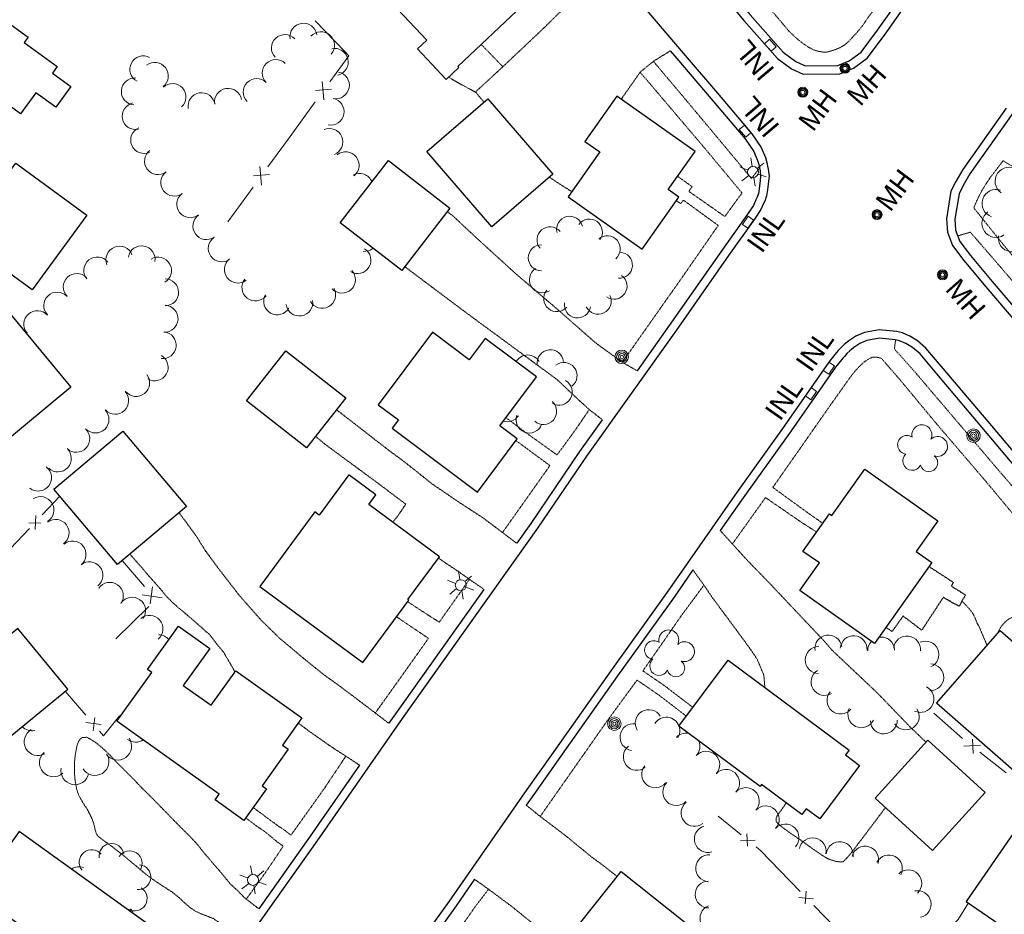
# Model space of a CAD drawing. Extents: x 863487 to 870045, y 569252 to 575761.
# Tile 17 of 66: x 864891 to 865184, y 571300 to 571567. Entities that reach past the tile are written whole.
import ezdxf
from ezdxf.enums import TextEntityAlignment as Align

# ---------------------------------------------------------------- set-up
doc = ezdxf.new("R2010")
doc.units = 0
doc.header["$LTSCALE"] = 0.005
doc.header["$MEASUREMENT"] = 0
doc.linetypes.add('DGN Style 3', pattern=[37.5, 25, -12.5])
doc.linetypes.add('DGN Style 5', pattern=[20, 10, -10])
for name, color, linetype, lineweight in [('E_DRN_Grate', 5, 'Continuous', 15), ('E_DWY', 2, 'DGN Style 3', 15), ('E_LAND_Vegetation', 3, 'Continuous', 15), ('E_MISCPROP', 30, 'Continuous', 15), ('E_MISCPROP_HvyDash', 241, 'DGN Style 3', 25), ('E_MISCPROP_HvyLine', 241, 'Continuous', 25), ('E_MISCPROP_Railing', 30, 'Continuous', 15), ('E_PATH_Sidewalk', 2, 'DGN Style 5', 15), ('E_RDWY', 21, 'Continuous', 25)]:
    doc.layers.add(name, color=color, linetype=linetype, lineweight=lineweight)
doc.styles.add('Style-IGR_FONT_0', font='IGR_FONT_0.shx')

# ---------------------------------------------------------------- blocks, each defined once
blk = doc.blocks.new('INLT')
at = {"layer": 'E_MISCPROP_Railing', "color": 40, "linetype": 'Continuous', "lineweight": 0, "flags": 128}
blk.add_lwpolyline([(3, -2), (3, 0), (0, 0), (0, -2), (3, -2)], dxfattribs=at)
blk = doc.blocks.new('INL_5')
at = {"layer": 'E_MISCPROP_Railing', "color": 40, "linetype": 'Continuous', "lineweight": 0, "style": 'Style-IGR_FONT_0'}
blk.add_text('INL', height=6, rotation=359.9999, dxfattribs=at).set_placement((-5.74, -3.01))
blk = doc.blocks.new('INL_6')
at = {"layer": 'E_MISCPROP_Railing', "color": 40, "linetype": 'Continuous', "lineweight": 0, "style": 'Style-IGR_FONT_0'}
blk.add_text('INL', height=6, rotation=359.9999, dxfattribs=at).set_placement((-5.74, -3.01))
blk = doc.blocks.new('INL_9')
at = {"layer": 'E_MISCPROP_Railing', "color": 40, "linetype": 'Continuous', "lineweight": 0, "style": 'Style-IGR_FONT_0'}
blk.add_text('INL', height=6, rotation=0, dxfattribs=at).set_placement((-5.74, -3.01))
blk = doc.blocks.new('INL_10')
at = {"layer": 'E_MISCPROP_Railing', "color": 40, "linetype": 'Continuous', "lineweight": 0, "style": 'Style-IGR_FONT_0'}
blk.add_text('INL', height=6, rotation=0, dxfattribs=at).set_placement((-5.74, -3.01))
blk = doc.blocks.new('LTP')
at = {"layer": 'E_MISCPROP', "color": 20, "linetype": 'Continuous', "lineweight": 0}
for p, q in [((-0.8, 1.43), (-2, 3.73)), ((0.9, 1.42), (2.27, 3.65)), ((-1.64, 0.07), (-4.24, 0.14)), ((-0.88, -1.42), (-2.24, -3.61)), ((0.76, -1.47), (2, -3.65)), ((1.64, -0.02), (4.16, -0.09))]:
    blk.add_line(p, q, dxfattribs=at)
blk.add_circle((0, 0), 1.64, dxfattribs=at)
blk = doc.blocks.new('POLE')
at = {"layer": 'E_MISCPROP', "color": 20, "linetype": 'Continuous', "lineweight": 0}
for centre, radius in [((-0.01, 0.02), 2.02), ((-0.01, 0.03), 1.52), ((0, -0.01), 1.01), ((0, 0), 0.502)]:
    blk.add_circle(centre, radius, dxfattribs=at)
blk = doc.blocks.new('MHO_9')
at = {"layer": 'E_DRN_Grate', "color": 20, "linetype": 'Continuous', "lineweight": 0}
for centre, radius in [((0.06, 0.01), 1.5), ((0.07, 0.01), 1.22), ((0.06, 0), 0.968), ((0.03, -0.01), 0.605)]:
    blk.add_circle(centre, radius, dxfattribs=at)
blk = doc.blocks.new('MHT_9')
at = {"layer": 'E_DRN_Grate', "color": 20, "linetype": 'Continuous', "lineweight": 0, "style": 'Style-IGR_FONT_0'}
blk.add_text('MH', height=6, rotation=359.9999, dxfattribs=at).set_placement((-0.08, -3.13), align=Align.CENTER)
blk = doc.blocks.new('MHO_10')
at = {"layer": 'E_DRN_Grate', "color": 20, "linetype": 'Continuous', "lineweight": 0}
for centre, radius in [((0.06, 0.01), 1.5), ((0.07, 0.01), 1.22), ((0.06, 0), 0.968), ((0.03, -0.01), 0.605)]:
    blk.add_circle(centre, radius, dxfattribs=at)
blk = doc.blocks.new('MHT_10')
at = {"layer": 'E_DRN_Grate', "color": 20, "linetype": 'Continuous', "lineweight": 0, "style": 'Style-IGR_FONT_0'}
blk.add_text('MH', height=6, rotation=0, dxfattribs=at).set_placement((-0.08, -3.13), align=Align.CENTER)
blk = doc.blocks.new('MHO_11')
at = {"layer": 'E_DRN_Grate', "color": 20, "linetype": 'Continuous', "lineweight": 0}
for centre, radius in [((0.06, 0.01), 1.5), ((0.07, 0.01), 1.22), ((0.06, 0), 0.968), ((0.03, -0.01), 0.605)]:
    blk.add_circle(centre, radius, dxfattribs=at)
blk = doc.blocks.new('MHT_11')
at = {"layer": 'E_DRN_Grate', "color": 20, "linetype": 'Continuous', "lineweight": 0, "style": 'Style-IGR_FONT_0'}
blk.add_text('MH', height=6, rotation=359.9999, dxfattribs=at).set_placement((-0.08, -3.13), align=Align.CENTER)
blk = doc.blocks.new('MHO_12')
at = {"layer": 'E_DRN_Grate', "color": 20, "linetype": 'Continuous', "lineweight": 0}
for centre, radius in [((0.06, 0.01), 1.5), ((0.07, 0.01), 1.22), ((0.06, 0), 0.968), ((0.03, -0.01), 0.605)]:
    blk.add_circle(centre, radius, dxfattribs=at)
blk = doc.blocks.new('MHT_12')
at = {"layer": 'E_DRN_Grate', "color": 20, "linetype": 'Continuous', "lineweight": 0, "style": 'Style-IGR_FONT_0'}
blk.add_text('MH', height=6, rotation=360, dxfattribs=at).set_placement((-0.08, -3.13), align=Align.CENTER)
blk = doc.blocks.new('TREE')
at = {"layer": 'E_LAND_Vegetation', "color": 93, "linetype": 'Continuous', "lineweight": 0}
for centre, radius, start, end in [((-1.47, 4.28), 2.78, 1.3946, 209.1676), ((-4.47, 0.2), 2.78, 78.0716, 279.0827), ((3.57, 2.42), 2.97, 278.4237, 139.6576), ((-2.01, -4.2), 2.61, 140.7798, 358.7124), ((3.46, -3.43), 2.97, 196.0746, 79.0478)]:
    blk.add_arc(centre, radius, start, end, dxfattribs=at)

msp = doc.modelspace()

# ---------------------------------------------------------------- linework, layer by layer
at = {"layer": 'E_DWY', "color": 51, "linetype": 'DGN Style 3', "flags": 128}
for points in [[(865063.42, 571582.99), (865060.53, 571577.3), (865056.36, 571574.09), (865047.32, 571565.14), (865034.63, 571553.14), (865026.53, 571545.66), (865029.04, 571542.67)], [(865084.65, 571557.92), (865079.72, 571554.89), (865075.67, 571551.59), (865070.02, 571543.51)], [(865048.56, 571520.25), (865049.74, 571519.47), (865052.76, 571517.47), (865055.27, 571515.95)], [(865074.72, 571462.44), (865070.1, 571465.15), (865062.41, 571470.74), (865050.98, 571480.79), (865038.6, 571491.36), (865026.72, 571502.19), (865019.84, 571508.62), (865018.11, 571509.95)], [(865064.35, 571447.85), (865060.43, 571450.91), (865057.95, 571453.15), (865050.9, 571459.79), (865047.65, 571462.19), (865023.5, 571479.96), (865009.98, 571490.09), (865005.41, 571493.54)], [(865038.82, 571410.97), (865028.73, 571418.57), (865021.89, 571423.02), (865013.69, 571428.6), (865004.78, 571435.69), (865000.89, 571438.53), (864985.06, 571450.81)], [(864978.82, 571442.84), (864981.61, 571440.55), (864985.08, 571437.98), (864998.21, 571428.29), (865005.72, 571422.63), (865003.49, 571419.33), (865001.81, 571417.2)], [(865000.65, 571357.24), (864991.84, 571363.94), (864986.65, 571367.85), (864981.19, 571371.8), (864975.37, 571376.48), (864968.11, 571382.58), (864962.62, 571387.94), (864956.1, 571395.33), (864949.54, 571403.8), (864945.88, 571408.81), (864943.17, 571413.14), (864939.92, 571417.6), (864938.05, 571420.08)], [(865099.57, 571414.73), (865107.85, 571405.65), (865114.95, 571398.32), (865130.84, 571381.49), (865132.89, 571379.08), (865146.03, 571366.67), (865151.66, 571360.89), (865156.24, 571356.11), (865160.95, 571351.61)], [(864923.37, 571407.74), (864925.2, 571405.68), (864926.85, 571403.79), (864928.75, 571401.53), (864930.31, 571399.79), (864931.51, 571398.46), (864932.96, 571396.78), (864934.45, 571394.97), (864936.19, 571393.22), (864937.94, 571391.66), (864939.41, 571390.46), (864940.96, 571389.14), (864942.84, 571387.51), (864944.51, 571386.06), (864945.45, 571385.22), (864946.29, 571384.46), (864946.99, 571383.95), (864948.11, 571382.5), (864949.27, 571380.96), (864950.05, 571380.02), (864950.7, 571379.26), (864951.51, 571378.19), (864954.74, 571372.6)], [(865208.36, 571409.29), (865206.77, 571404.39), (865202.12, 571401.15), (865195.55, 571394.59), (865194.23, 571393.12), (865191.5, 571391.2), (865189.06, 571389.94), (865186.83, 571388.9), (865185.53, 571388.27), (865184.62, 571387.5), (865183.73, 571386.5), (865182.9, 571385.36), (865182.33, 571383.98)], [(865029.03, 571397.21), (865024.76, 571400.19), (865020.95, 571402.83), (865016.62, 571405.74), (865015.49, 571406.58)], [(865091.42, 571403), (865094.61, 571398.58), (865097.39, 571394.49), (865104.38, 571385.05), (865108.51, 571379.42), (865110.58, 571376.36), (865112.57, 571371.61), (865112.88, 571367.92)], [(864991.93, 571344.73), (864987.77, 571347.45), (864983.45, 571350.26), (864976.99, 571354.79), (864973.57, 571357.33)], [(864955.6, 571293.08), (864951.44, 571296.48), (864950.71, 571297.19), (864949.78, 571297.93), (864948.25, 571298.96), (864946.67, 571299.61), (864944.55, 571300.39), (864943.04, 571301.09), (864941.3, 571302.29), (864939.62, 571303.73), (864938.01, 571305.25), (864936.05, 571306.8), (864934.23, 571308), (864932.39, 571309.18), (864930.53, 571310.46), (864928.56, 571311.85), (864926.59, 571313.52), (864924.52, 571315.21), (864922.18, 571317.21), (864920.23, 571318.74), (864918.34, 571320.23), (864916.84, 571321.35), (864915.7, 571322.14), (864914.76, 571322.81), (864913.78, 571323.64), (864913.4, 571324.26), (864913.1, 571325.24), (864912.82, 571326.4), (864912.52, 571327.55), (864912.12, 571328.65), (864911.49, 571330.01), (864910.58, 571331.73), (864909.55, 571333.23), (864908.77, 571334.56), (864908.07, 571335.87), (864907.55, 571337.38), (864907.02, 571340.31), (864906.82, 571343.04), (864906.86, 571345.51), (864907.04, 571347.4), (864907.31, 571349.02), (864907.6, 571350.51), (864908.04, 571351.8), (864908.94, 571352.93), (864910.61, 571353.08), (864913.11, 571351.54), (864915.22, 571349.84), (864917.58, 571347.58), (864919.66, 571345.34), (864921.75, 571343.28), (864924.74, 571340.3), (864926.91, 571337.96), (864929.23, 571335.73), (864931.98, 571332.92), (864934.39, 571330.46), (864937.46, 571327.29), (864940.88, 571323.87), (864943.3, 571321.35), (864945.7, 571318.35), (864948.2, 571315.4), (864949.7, 571313.73), (864951.03, 571312.11), (864952.41, 571310.42), (864953.55, 571309.05), (864954.14, 571308.57), (864955.51, 571307.31), (864957.64, 571305.12), (864961.84, 571301.89)], [(865041.67, 571332.79), (865045.58, 571329.62), (865053.52, 571323.6), (865061.37, 571317.16), (865064.36, 571314.98), (865068.81, 571311.51)], [(865148.87, 571332.11), (865147.88, 571330.75), (865139.33, 571319.41), (865137.68, 571317.37), (865136.27, 571315.92), (865135.64, 571315.82), (865134.19, 571315.99), (865132.15, 571316.59), (865130.74, 571317.33), (865128.66, 571318.72), (865126.27, 571320.39), (865124.23, 571321.89), (865122.29, 571323.22), (865120.34, 571324.53), (865118.93, 571325.56), (865117.83, 571326.41), (865116.95, 571327.17), (865116.3, 571327.87), (865116.25, 571329), (865116.61, 571329.72), (865117.03, 571330.34), (865117.63, 571331.13), (865118.15, 571331.86), (865118.6, 571332.55), (865119.17, 571333.33), (865119.27, 571333.47)], [(865026.24, 571310.67), (865030.28, 571307.8), (865037.31, 571302.58), (865045.24, 571296.18), (865053.52, 571289.4)]]:
    msp.add_lwpolyline(points, dxfattribs=at)
at = {"layer": 'E_LAND_Vegetation', "color": 93, "linetype": 'Continuous'}
for centre, radius, start, end in [((864975.17, 571562.17), 4.02, 8.5495, 188.5342), ((864980.44, 571559.62), 4.02, 318.7228, 138.7075), ((864969.65, 571558.78), 4.02, 42.7572, 222.7419), ((864984.53, 571554.63), 4.02, 283.2338, 103.2184), ((864927.4, 571552.42), 4.02, 62.4683, 242.4529), ((864930.85, 571550.46), 4.02, 307.7528, 127.7375), ((864966.93, 571551.35), 4.02, 45.1936, 225.1782), ((864984.86, 571547.67), 4.02, 258.5672, 78.5519), ((864924.85, 571545.83), 4.02, 85.5033, 265.488), ((864961.26, 571545.65), 4.02, 45.1936, 225.1782), ((864936.11, 571544.15), 4.02, 312.48, 132.4647), ((864944.77, 571541.41), 4.02, 9.4343, 189.419), ((864952.7, 571542.73), 4.02, 9.4343, 189.419), ((864925.12, 571538.46), 4.02, 101.771, 281.7557), ((864983.27, 571539.76), 4.02, 259.2287, 79.2133), ((864927.65, 571531.32), 4.02, 113.5728, 293.5575), ((864982.88, 571530.76), 4.02, 292.662, 112.6467), ((864931.79, 571525.02), 4.02, 126.7034, 306.6881), ((864987.77, 571523.77), 4.02, 308.5439, 128.5286), ((864936.62, 571518.61), 4.02, 127.2246, 307.2093), ((865185.76, 571519.02), 4.18, 55.0984, 235.0831), ((864991.89, 571517.34), 4.02, 21.4929, 118.2427), ((865181.87, 571512.38), 4.18, 71.4512, 251.4359), ((864941.43, 571512.16), 4.02, 127.1045, 307.0892), ((864946.21, 571505.61), 4.02, 125.2448, 305.2295), ((865054.64, 571504.67), 3.9, 13.9103, 193.895), ((865060.5, 571503.82), 3.9, 323.5486, 143.5332), ((865181.83, 571506.42), 4.18, 124.7163, 304.701), ((865048.78, 571501.53), 3.9, 40.4442, 220.4289), ((864950.81, 571498.99), 4.02, 124.6612, 304.6459), ((865065.83, 571498.86), 3.9, 310.6125, 130.5972), ((865186.7, 571502.13), 4.18, 171.484, 351.4687), ((864920.28, 571495.61), 4.02, 21.8091, 201.7937), ((864926.9, 571495.72), 4.02, 350.1951, 170.1798), ((864991.3, 571495.47), 4.02, 238.3303, 58.3149), ((864993.34, 571502.1), 4.02, 265.2862, 310.648), ((865046.19, 571496.17), 3.9, 90.1338, 270.1185), ((864913.65, 571492.39), 4.02, 38.553, 218.5376), ((864931.78, 571492.34), 4.02, 300.5402, 120.5248), ((864955.61, 571492.66), 4.02, 127.4812, 307.4658), ((865069.46, 571493.94), 3.9, 266.2336, 86.2183), ((864986.68, 571489.65), 4.02, 223.4763, 43.461), ((865046.5, 571489.64), 3.9, 122.4514, 302.4361), ((864907.54, 571487.46), 4.02, 43.7319, 223.7166), ((864933.91, 571485.88), 4.02, 270.4366, 90.4213), ((864960.85, 571487.31), 4.02, 142.065, 322.0497), ((865067.85, 571487.71), 3.9, 235.0144, 54.9991), ((864980.77, 571485.12), 4.02, 208.9963, 28.981), ((864901.7, 571481.89), 4.02, 42.992, 222.9767), ((864967.33, 571483.17), 4.02, 150.9952, 330.9799), ((865050.77, 571483.98), 3.9, 140.0873, 320.0719), ((865063.11, 571483.23), 3.9, 205.6692, 25.6539), ((864933.74, 571477.98), 4.02, 266.6868, 86.6715), ((864973.95, 571482.82), 4.02, 189.0106, 8.9952), ((865056.97, 571482.13), 3.9, 171.2217, 351.2064), ((864895.76, 571476.37), 4.02, 41.3665, 221.3512), ((864889.8, 571471.06), 4.02, 43.1878, 64.0955), ((864933.18, 571470.08), 4.02, 263.5241, 83.5088), ((864930.78, 571463.48), 4.02, 239.9322, 59.9169), ((865042.09, 571463.23), 3.93, 29.573, 150.0314), ((865048.86, 571464.8), 3.93, 6.4267, 186.4114), ((865052.9, 571461), 3.93, 307.9509, 127.9356), ((864925.26, 571458.81), 4.02, 218.6464, 38.6311), ((865051.43, 571456.12), 3.93, 240.0605, 60.0451), ((864919.01, 571453.5), 4.02, 223.0624, 43.0471), ((865046.82, 571450.32), 3.93, 228.3932, 48.3779), ((864913.13, 571447.91), 4.02, 224.9796, 44.9643), ((865036.06, 571451.18), 3.93, 252.1994, 325.8093), ((865042.56, 571447.79), 3.93, 159.1138, 339.0985), ((864907.39, 571442.17), 4.02, 226.9761, 46.9608), ((864901.9, 571436.29), 4.02, 226.9761, 46.9608), ((864896, 571430.57), 4.02, 232.4102, 52.3949), ((864896.68, 571420.86), 4.02, 301.9436, 121.9283), ((864901.24, 571414.05), 4.02, 306.14, 126.1246), ((864906.29, 571407.63), 4.02, 309.4521, 129.4368), ((864911.31, 571401.4), 4.02, 308.2242, 128.2088), ((864917.41, 571395.27), 4.02, 325.6985, 145.6832), ((864924.07, 571390.83), 4.02, 324.5278, 144.5125), ((864929.25, 571385.44), 4.02, 310.4164, 130.4011), ((864932.02, 571379.59), 4.02, 41.0101, 90.2447), ((865131.83, 571379.54), 4.01, 7.9776, 187.9622), ((865139.37, 571379.36), 4.01, 355.8985, 175.8832), ((865147.59, 571378.95), 4.01, 136.7478, 181.6585), ((865147.59, 571378.95), 4.01, 1.6738, 99.0589), ((865155.3, 571379.27), 4.01, 353.6783, 173.663), ((865160.8, 571377.75), 4.01, 293.0525, 113.0372), ((865128.94, 571376.12), 4.01, 89.8086, 269.7932), ((865162.24, 571370.97), 4.01, 268.1966, 88.1813), ((865130.68, 571369.56), 4.01, 121.6751, 301.6598), ((865135.43, 571364.02), 4.01, 139.597, 319.5816), ((865159.32, 571364.49), 4.01, 243.6615, 63.6462), ((865078.23, 571357.28), 4.02, 30.9974, 210.9821), ((865141.66, 571359.92), 4.01, 154.1081, 334.0928), ((865154.94, 571359.3), 4.01, 214.6086, 34.5933), ((865083.47, 571355.03), 4.02, 19.8194, 147.7959), ((865148.36, 571358.08), 4.01, 181.6641, 1.6488), ((864894.3, 571359.13), 4.16, 223.3693, 280.3736), ((864896, 571351.74), 4.16, 119.0441, 299.0288), ((865073.68, 571353.1), 4.02, 81.1185, 261.1032), ((865089.46, 571350.31), 4.02, 82.7725, 137.3928), ((865083.47, 571355.03), 4.02, 327.8113, 18.3176), ((864919.75, 571350.41), 4.16, 215.6468, 35.6315), ((864925.16, 571355.77), 4.16, 233.7363, 302.1284), ((865089.46, 571350.31), 4.02, 317.4081, 23.9319), ((864900.59, 571345.43), 4.16, 131.4567, 311.4414), ((865074.66, 571347.22), 4.02, 128.7233, 308.708), ((865095.38, 571344.87), 4.02, 317.4081, 137.3928), ((864912.99, 571345.83), 4.16, 211.6612, 31.6458), ((864906.98, 571343.06), 4.16, 168.7281, 348.7128), ((865080.14, 571342.02), 4.02, 140.9856, 320.9703), ((865101.29, 571339.44), 4.02, 317.4081, 137.3928), ((865086.43, 571336.69), 4.02, 135.1129, 315.0975), ((865107.2, 571334), 4.02, 317.4081, 137.3928), ((865091.9, 571330.5), 4.02, 128.4768, 308.4615), ((865113.12, 571328.56), 4.02, 317.4081, 137.3928), ((865095.86, 571322.68), 4.02, 106.9865, 286.9712), ((865119.03, 571323.12), 4.02, 317.4081, 137.3928), ((865127.11, 571319.04), 4.02, 348.5148, 168.4995), ((864911.97, 571315.77), 3.71, 39.6838, 219.6685), ((864917.89, 571317.64), 3.71, 9.4498, 189.4345), ((864923.34, 571315.45), 3.71, 326.6915, 146.6762), ((865135.22, 571317.88), 4.02, 353.0118, 172.9965), ((865142.8, 571316.52), 4.02, 344.2278, 164.2125), ((865096.25, 571313.97), 4.02, 86.4239, 266.4085), ((865149.89, 571313.9), 4.02, 332.2663, 152.251), ((864908.07, 571310.7), 3.71, 64.9772, 125.2493), ((864925.93, 571311.29), 3.71, 264.2528, 84.2375), ((865155.65, 571309.46), 4.02, 314.1469, 134.1316), ((864924.82, 571304.95), 3.71, 238.1223, 58.107), ((865096.1, 571306.12), 4.02, 91.3539, 271.3386), ((865158.47, 571303.25), 4.02, 282.1773, 102.162), ((864920.83, 571299.43), 3.71, 14.5116, 41.4981), ((865097.55, 571299.06), 4.02, 112.5607, 292.5453)]:
    msp.add_arc(centre, radius, start, end, dxfattribs=at)
at = {"layer": 'E_MISCPROP_HvyDash', "color": 241, "linetype": 'DGN Style 3', "flags": 128}
msp.add_lwpolyline([(865161.87, 571404.01), (865169.09, 571399.33), (865168.51, 571398.2), (865172.72, 571395.56), (865170.83, 571392.16), (865166.1, 571394.78), (865159.7, 571385.03), (865154.12, 571389.23), (865150.84, 571384.62), (865149.02, 571385.83)], dxfattribs=at)
at = {"layer": 'E_MISCPROP_HvyLine', "color": 241, "linetype": 'Continuous', "flags": 128}
for points in [[(865035.58, 571576.99), (865040.68, 571571.58), (865021.29, 571553.28), (865021.58, 571552.97), (865017.82, 571549.43), (865009.25, 571558.51), (865011.99, 571561.1), (865001.55, 571572.16), (865022.25, 571591.7), (865028.11, 571585.48), (865030.75, 571587.98), (865038.52, 571579.75)], [(864868.99, 571579.49), (864893, 571562.04), (864891.86, 571560.48), (864901.73, 571553.31), (864900.26, 571551.29), (864905.76, 571547.29), (864901.26, 571541.1), (864895.28, 571545.44), (864890.72, 571539.17), (864880.8, 571546.38), (864868.24, 571529.1), (864857.52, 571536.89), (864855.22, 571533.72), (864842.1, 571543.25), (864844.05, 571545.94), (864840.09, 571548.82), (864850.4, 571563), (864854.46, 571568.59), (864857.28, 571566.54), (864858.01, 571566.01), (864868.22, 571580.05)], [(865030.18, 571543.65), (865049.62, 571521.17), (865031.44, 571505.45), (865012, 571527.93)], [(865054.17, 571514.39), (865076.3, 571498.79), (865087.23, 571514.29), (865084.05, 571516.53), (865092.1, 571527.94), (865068.72, 571544.43), (865059.19, 571530.91), (865063.61, 571527.78)], [(865000.55, 571525.17), (865018.9, 571510.97), (865004.54, 571492.41), (864986.18, 571506.61)], [(864889.32, 571524.45), (864910.53, 571508.9), (864894.2, 571486.62), (864872.99, 571502.17)], [(864887.62, 571479.45), (864905.75, 571457.51), (864884.45, 571439.91), (864866.33, 571461.85)], [(865033.79, 571446.01), (865044.75, 571460.65), (865029.45, 571472.11), (865024.67, 571465.73), (865013.73, 571473.93), (864997.51, 571452.26), (865003.51, 571447.77), (865001.64, 571445.27), (865027.1, 571426.21), (865039.01, 571442.1)], [(864969.92, 571468.39), (864987.84, 571454.35), (864976.13, 571439.4), (864958.21, 571453.44)], [(864921.3, 571444.45), (864940.24, 571421.92), (864919.65, 571404.61), (864900.71, 571427.14)], [(864962.13, 571398.09), (864992.88, 571375.38), (865006.62, 571393.99), (865006.34, 571394.19), (865015.74, 571406.92), (864994.65, 571422.49), (864996.81, 571425.41), (864988.71, 571431.4), (864979.83, 571419.37), (864978.54, 571420.32)], [(865142.67, 571433.12), (865164.52, 571417.67), (865158.06, 571408.54), (865162.74, 571405.24), (865145.62, 571381.03), (865123.28, 571396.82), (865129.13, 571405.09), (865124.23, 571408.55), (865132.13, 571419.73), (865132.85, 571419.23)], [(864873.25, 571371.81), (864888.15, 571353.7), (864904.85, 571367.45), (864889.94, 571385.55)], [(864950.05, 571336.1), (864919.51, 571357.84), (864929.9, 571372.43), (864928.69, 571373.28), (864937.9, 571386.21), (864947.22, 571379.58), (864939.34, 571368.51), (864947.63, 571362.61), (864954.97, 571372.93), (864974.69, 571358.9), (864968.89, 571350.74), (864970.67, 571349.47), (864962.88, 571338.53), (864964.12, 571337.65), (864957.4, 571328.22), (864948.8, 571334.34)], [(865183.14, 571384.9), (865206.15, 571364.73), (865187.14, 571343.04), (865164.13, 571363.2)], [(865101.9, 571376.09), (865138.02, 571349.22), (865136.95, 571347.78), (865141.15, 571344.66), (865129.26, 571328.68), (865125.16, 571331.72), (865123.9, 571330.03), (865111.9, 571338.96), (865111.43, 571338.33), (865087.22, 571356.34)], [(865161.48, 571352.2), (865178.66, 571336.56), (865162.94, 571319.3), (865145.77, 571334.93)], [(864915.36, 571271.44), (864932.2, 571294.75), (864890.4, 571324.94), (864877.24, 571306.72), (864893.88, 571294.7), (864890.09, 571289.45), (864892.73, 571287.54), (864891.26, 571285.51), (864900.64, 571278.74), (864902.22, 571280.93)], [(865186.97, 571324.29), (865172.98, 571304.08), (865185.94, 571295.1), (865199.94, 571315.31)], [(865064.02, 571255.47), (865075.25, 571246.52), (865059.66, 571226.95), (865023.45, 571255.79), (865032.38, 571266.99), (865027.7, 571270.72), (865033.41, 571277.89), (865034.28, 571277.19), (865045.06, 571290.71), (865050.88, 571286.08), (865055.07, 571291.34), (865053.65, 571292.47), (865069.99, 571312.99), (865088.99, 571297.86), (865072.86, 571277.61), (865065.3, 571283.63), (865061.21, 571278.5), (865069.66, 571271.77), (865063.74, 571264.34), (865068.23, 571260.76)]]:
    msp.add_lwpolyline(points, close=True, dxfattribs=at)
at = {"layer": 'E_MISCPROP_Railing', "color": 40, "linetype": 'Continuous'}
for p, q in [((864980.74, 571548.82), (864981.22, 571543.27)), ((864983.58, 571546.51), (864978.83, 571546.07)), ((864962.18, 571523.38), (864962.66, 571517.83)), ((864965.03, 571521.07), (864960.27, 571520.63)), ((864895.14, 571415.12), (864895.31, 571419.28)), ((864893.25, 571417.1), (864896.81, 571416.98)), ((864927.05, 571395.58), (864933, 571394.72)), ((864930.18, 571398), (864929.47, 571392.9)), ((864914.86, 571356.83), (864910.2, 571357.51)), ((864912.41, 571354.94), (864912.96, 571358.94)), ((865175.04, 571348.23), (865174.79, 571352.48)), ((865177.18, 571350.7), (865172.23, 571350.43)), ((865105.61, 571322.14), (865109.95, 571322.3)), ((865107.52, 571324.27), (865107.68, 571320.55)), ((865123.06, 571305.22), (865127.39, 571304.85)), ((865125.22, 571307.1), (865124.92, 571303.39))]:
    msp.add_line(p, q, dxfattribs=at)
at = {"layer": 'E_MISCPROP_Railing', "color": 40, "linetype": 'Continuous', "flags": 128}
for points in [[(864978.73, 571566.9), (864987.6, 571557.67)], [(864987.6, 571557.67), (864988.76, 571556.48), (864983.1, 571548.72)], [(864978.72, 571542.71), (864971.18, 571532.37)], [(864971.18, 571532.37), (864964.54, 571523.28)], [(864960.16, 571517.27), (864952.62, 571506.93)], [(864897.22, 571419.45), (864902.49, 571425.02)], [(864887.62, 571409.32), (864893.4, 571415.42)], [(864921.06, 571405.8), (864927.74, 571398.03)], [(864929.07, 571392.12), (864919.23, 571382.46)], [(864910.23, 571359.67), (864904.08, 571366.82)], [(865171.83, 571352.7), (865163.29, 571360.24)], [(864920.3, 571359.44), (864915.55, 571353.49), (864914.32, 571354.91)], [(865184.92, 571342.44), (865177.03, 571348.6)], [(865098.96, 571329.49), (865105.78, 571323.98)], [(865110.28, 571320.33), (865111.67, 571319.21), (865117.36, 571313.33)], [(865117.36, 571313.33), (865123.46, 571307.02)], [(865127.49, 571302.85), (865134.42, 571295.69)], [(865173.66, 571303.6), (865170.59, 571298.7), (865167.67, 571295.55)]]:
    msp.add_lwpolyline(points, dxfattribs=at)
at = {"layer": 'E_PATH_Sidewalk', "color": 51, "linetype": 'DGN Style 5', "flags": 128}
for points in [[(865074.52, 571617.22), (865081.15, 571608.94), (865090, 571599.04), (865097.01, 571591.35), (865105.87, 571580.33), (865114.78, 571570.09), (865120.07, 571563.81), (865121.88, 571562.06), (865123.92, 571560.39), (865125.82, 571559.07), (865127.51, 571558.2), (865128.89, 571557.77), (865130.5, 571557.53), (865131.39, 571557.59), (865132.43, 571557.84), (865133.73, 571558.26), (865135.47, 571558.95), (865136.97, 571559.91), (865138.15, 571561.05), (865140.37, 571563.43), (865142.04, 571565.47), (865143.44, 571567.55), (865145, 571569.66), (865146.2, 571571.3), (865147.2, 571572.61), (865148.12, 571573.92), (865148.96, 571575.05), (865149.34, 571575.57)], [(865028.22, 571559.82), (865029.36, 571558.71), (865034.7, 571553.2)], [(865079.61, 571554.8), (865088.38, 571544.42), (865108.9, 571519.84), (865111.27, 571522.97)], [(865075.62, 571551.52), (865077.42, 571549.5), (865095.05, 571528.74), (865106.05, 571515.52), (865100.94, 571508.48), (865090.16, 571516.02), (865091.16, 571517.41), (865086.84, 571520.5)], [(865026.62, 571545.56), (865020.73, 571548.74), (865018.76, 571549.96), (865018.56, 571550.13)], [(865213.99, 571505.98), (865205.15, 571511.48), (865194.57, 571518.76), (865183.97, 571525.13), (865180.08, 571520.06), (865178.99, 571518.43), (865177.73, 571516.39), (865176.98, 571515.02), (865176.35, 571513.68), (865175.89, 571512.67), (865175.22, 571511.08), (865182.66, 571501.79), (865191.11, 571491.53), (865198.07, 571483.61)], [(865086.46, 571513.19), (865087.74, 571512.34), (865088.6, 571513.36), (865098.96, 571505.82), (865087.06, 571488.71), (865070.35, 571465)], [(865232.43, 571435.34), (865213.65, 571457.79), (865197.08, 571477.28), (865183.3, 571493.29), (865174.19, 571503.82), (865170.44, 571502.71)], [(865206.84, 571404.6), (865183.19, 571432.08), (865157.19, 571462.63), (865151.54, 571468.95), (865151.88, 571471.71)], [(865202.36, 571401.31), (865195.25, 571409.71), (865179.24, 571428.94), (865163.71, 571447.09), (865153.35, 571459.58), (865147.78, 571466.02), (865147.15, 571466.31), (865146.27, 571466.51), (865145.02, 571466.51), (865144.27, 571466.15), (865143.33, 571465.61), (865142.46, 571465.07), (865141.55, 571464.18), (865140.65, 571463.28), (865139.89, 571462.45), (865139.12, 571461.51), (865138.52, 571460.75), (865132.21, 571451.87), (865115.26, 571427.64), (865124.21, 571421.12), (865126.12, 571419.75), (865130.16, 571416.93)], [(865060.48, 571450.87), (865056.28, 571444.72), (865050.86, 571437.33), (865043.72, 571442.43), (865041.35, 571444.12), (865035.62, 571448.46)], [(865038.52, 571441.44), (865038.94, 571441.37), (865048.73, 571434.14), (865034.58, 571414.16)], [(865128.31, 571414.32), (865123.9, 571417.14), (865113.06, 571424.61), (865103.19, 571410.76)], [(865024.73, 571400.21), (865015.7, 571387.41), (865008.8, 571391.85), (865006.28, 571393.54)], [(865094.7, 571398.45), (865091.78, 571394.52), (865087.62, 571388.91), (865082.12, 571380.93), (865076.47, 571372.88), (865083.06, 571368.35), (865091.4, 571361.97)], [(865171.82, 571393.56), (865172.77, 571392.57), (865173.38, 571391.94), (865174.31, 571390.83), (865174.85, 571390.15), (865175.25, 571389.4), (865175.73, 571388.34), (865176.02, 571387.6), (865176.17, 571387.21), (865176.42, 571386.74), (865176.78, 571386.16), (865177.06, 571385.52), (865177.25, 571385.06), (865177.31, 571384.88), (865178.83, 571381.35), (865178.94, 571381.06), (865179.19, 571380.56), (865179.26, 571380.47)], [(865002.96, 571389.03), (865005.31, 571387.42), (865012.5, 571382.58), (864996.63, 571360.3)], [(865089.45, 571359.35), (865081.3, 571365.61), (865074.74, 571370.13), (865065.47, 571357.46), (865045.84, 571329.43)], [(864987.83, 571347.41), (864981.34, 571337.67), (864971.47, 571323.85), (864969.14, 571325.61), (864967.58, 571326.61), (864966.92, 571327.12), (864966.04, 571327.75), (864965, 571328.52), (864963.89, 571329.33), (864962.85, 571330.17), (864962.13, 571330.64), (864960.18, 571332.11)], [(864957.96, 571329), (864961.46, 571326.36), (864963.33, 571325.12), (864964.77, 571324), (864966.41, 571322.61), (864967.58, 571321.66), (864968.56, 571321), (864969.17, 571320.58), (864963.86, 571312.66), (864958.12, 571304.75)], [(865030.42, 571307.7), (865026.32, 571302.35), (865015.85, 571287.28), (865023.32, 571281.87), (865027.51, 571278.98), (865031.63, 571275.66)]]:
    msp.add_lwpolyline(points, dxfattribs=at)
at = {"layer": 'E_RDWY', "color": 21, "linetype": 'Continuous', "flags": 128}
for points in [[(865071.2, 571612.9), (865074.4, 571609.08), (865094.38, 571585.65), (865108.49, 571568.65), (865118.35, 571557.53), (865122.07, 571554.79), (865124.86, 571553.5), (865134.7, 571553.54), (865138.08, 571554.99), (865141.59, 571557.57), (865146.51, 571564.07), (865154.19, 571574.98)], [(865064.45, 571585.64), (865088.5, 571557.25), (865098.73, 571545.27), (865108.97, 571533.2), (865111.79, 571529.12), (865113.05, 571526.07), (865113.48, 571524.62), (865113.71, 571523.56), (865113.9, 571522.65), (865114.14, 571520.55), (865113.93, 571519), (865113.67, 571516.41), (865113.36, 571514.71), (865112.84, 571513.12), (865112.5, 571512.39), (865111.7, 571510.57), (865109.75, 571507.75), (865102.07, 571496.86), (865086.37, 571474.51), (865059.65, 571436.92), (865045.07, 571415.44), (865004.69, 571358.66), (864979.19, 571322.06), (864930.68, 571253.58)], [(865092.47, 571584.04), (865106.59, 571567.02), (865116.65, 571555.68), (865120.79, 571552.62), (865124.31, 571550.99), (865135.22, 571551.04), (865139.33, 571552.81), (865143.37, 571555.77), (865148.53, 571562.6), (865156.23, 571573.54)], [(865084.65, 571557.92), (865086.59, 571555.63), (865096.82, 571543.65), (865106.99, 571531.68), (865109.58, 571527.92), (865110.69, 571525.24), (865111.05, 571524.01), (865111.26, 571523.04), (865111.43, 571522.25), (865111.62, 571520.57), (865111.45, 571519.29), (865111.2, 571516.76), (865110.93, 571515.33), (865110.52, 571514.05), (865110.22, 571513.43), (865109.5, 571511.8), (865107.7, 571509.18), (865100.02, 571498.3), (865084.33, 571475.96), (865074.72, 571462.44)], [(865184.86, 571540.79), (865171.97, 571522.54), (865169.91, 571518.9), (865168.42, 571516.09), (865167.06, 571507.84), (865167.34, 571503.86), (865168.86, 571499.8), (865172.25, 571495.34), (865178.78, 571487.52), (865201.39, 571461.01)], [(865186.9, 571539.35), (865174.08, 571521.2), (865172.1, 571517.7), (865170.82, 571515.29), (865169.58, 571507.73), (865169.81, 571504.4), (865171.07, 571501.02), (865174.21, 571496.9), (865180.69, 571489.13), (865203.3, 571462.63), (865216.18, 571447.19), (865227.16, 571434.08), (865227.57, 571433.6)], [(865192.4, 571431.98), (865179.49, 571447.28), (865166.07, 571463.12), (865160.96, 571469.24), (865158.43, 571471.38), (865156.09, 571472.82), (865153.91, 571473.79), (865152.19, 571474.2), (865147, 571474.7), (865142.57, 571473.86), (865140, 571472.79), (865137.91, 571471.37), (865136.58, 571470.3), (865135.56, 571469.31), (865134.79, 571468.46), (865134.26, 571467.91), (865133.76, 571467.34), (865131.98, 571464.98), (865118.65, 571445.95), (865103.87, 571425.29), (865083.74, 571396.34), (865066.9, 571372.87), (865049.17, 571347.8), (865041.85, 571337.42), (865018.67, 571304.18), (865001.3, 571279.94)], [(865208.36, 571409.29), (865207.34, 571410.49), (865190.49, 571430.37), (865177.58, 571445.66), (865164.16, 571461.51), (865159.18, 571467.47), (865156.96, 571469.35), (865154.92, 571470.61), (865153.1, 571471.41), (865151.78, 571471.73), (865147.11, 571472.18), (865143.28, 571471.45), (865141.19, 571470.58), (865139.4, 571469.36), (865138.24, 571468.43), (865137.36, 571467.57), (865136.61, 571466.75), (865136.1, 571466.22), (865135.7, 571465.76), (865134, 571463.51), (865120.69, 571444.51), (865105.91, 571423.85), (865099.57, 571414.73)], [(865064.35, 571447.85), (865057.59, 571438.34), (865043.01, 571416.86), (865038.82, 571410.97)], [(865091.42, 571403), (865085.78, 571394.9), (865068.94, 571371.42), (865051.21, 571346.35), (865043.9, 571335.99), (865041.67, 571332.79)], [(865029.03, 571397.21), (865002.64, 571360.1), (865000.65, 571357.24)], [(864991.93, 571344.73), (864977.14, 571323.5), (864961.84, 571301.89)], [(865026.24, 571310.67), (865020.72, 571302.74), (865003.34, 571278.49), (864999.45, 571272.95)]]:
    msp.add_lwpolyline(points, dxfattribs=at)

# ---------------------------------------------------------------- block references
at = {"layer": 'E_DRN_Grate', "color": 20, "linetype": 'Continuous'}
for name, p, xscale, yscale, zscale, rotation in [('MHO_11', (865136.76, 571552.68), 1.000001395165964, 1.000001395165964, 1.000001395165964, 49.12557809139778), ('MHT_11', (865143.18, 571547.94), 1.000001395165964, 1.000001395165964, 1.000001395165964, 49.12557809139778), ('MHO_9', (865165.87, 571491.13), 0.9999970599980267, 0.9999970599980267, 0.9999970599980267, 311.4932632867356), ('MHT_9', (865172.96, 571483.91), 0.9999970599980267, 0.9999970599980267, 0.9999970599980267, 311.4932632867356)]:
    msp.add_blockref(name, p, dxfattribs=dict(at, xscale=xscale, yscale=yscale, zscale=zscale, rotation=rotation))
for name, p, rotation in [('MHO_12', (865124.15, 571545.52), 53.18602465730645), ('MHT_12', (865128.57, 571540.47), 53.18602465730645), ('MHT_10', (865151.6, 571516.55), 53.27999332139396), ('MHO_10', (865146.32, 571509), 53.27999332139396)]:
    msp.add_blockref(name, p, dxfattribs=dict(at, rotation=rotation))
at = {"layer": 'E_LAND_Vegetation', "color": 93, "linetype": 'Continuous', "rotation": 54.33422831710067}
for p in [(865159.61, 571439.05), (865084.1, 571377.8)]:
    msp.add_blockref('TREE', p, dxfattribs=at)
at = {"layer": 'E_MISCPROP', "color": 20, "linetype": 'Continuous', "rotation": 41.06808597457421}
for name, p in [('LTP', (865109.33, 571521.78)), ('POLE', (865070.19, 571466.59)), ('POLE', (865175.14, 571443.08)), ('LTP', (865022.14, 571398.45)), ('POLE', (865067.97, 571357.09)), ('LTP', (864960.12, 571310.48))]:
    msp.add_blockref(name, p, dxfattribs=at)
at = {"layer": 'E_MISCPROP_Railing', "color": 40, "linetype": 'Continuous'}
for name, p, xscale, yscale, zscale, rotation in [('INL_10', (865110.05, 571554.7), 0.9999973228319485, 0.9999973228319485, 0.9999973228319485, 130.347439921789), ('INLT', (865114.75, 571557.82), 0.9999980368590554, 0.9999980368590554, 0.9999980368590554, 131.5766180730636), ('INL_10', (865111.58, 571537.85), 0.9999973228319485, 0.9999973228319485, 0.9999973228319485, 130.347439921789), ('INLT', (865106.77, 571535.8), 0.9999973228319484, 0.9999973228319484, 0.9999973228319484, 310.347439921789), ('INL_5', (865118.26, 571453.57), 1.000002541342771, 1.000002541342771, 1.000002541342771, 54.9950183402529), ('INLT', (865124.97, 571454.97), 1.000002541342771, 1.000002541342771, 1.000002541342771, 54.9950183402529)]:
    msp.add_blockref(name, p, dxfattribs=dict(at, xscale=xscale, yscale=yscale, zscale=zscale, rotation=rotation))
for name, p, rotation in [('INL_9', (865112.84, 571503.65), 54.81233313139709), ('INLT', (865109.53, 571507.44), 234.8123331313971), ('INL_6', (865127.46, 571468.12), 55.01018741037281), ('INLT', (865130.29, 571462.57), 55.01018741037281)]:
    msp.add_blockref(name, p, dxfattribs=dict(at, rotation=rotation))

doc.saveas('drawing.dxf')
